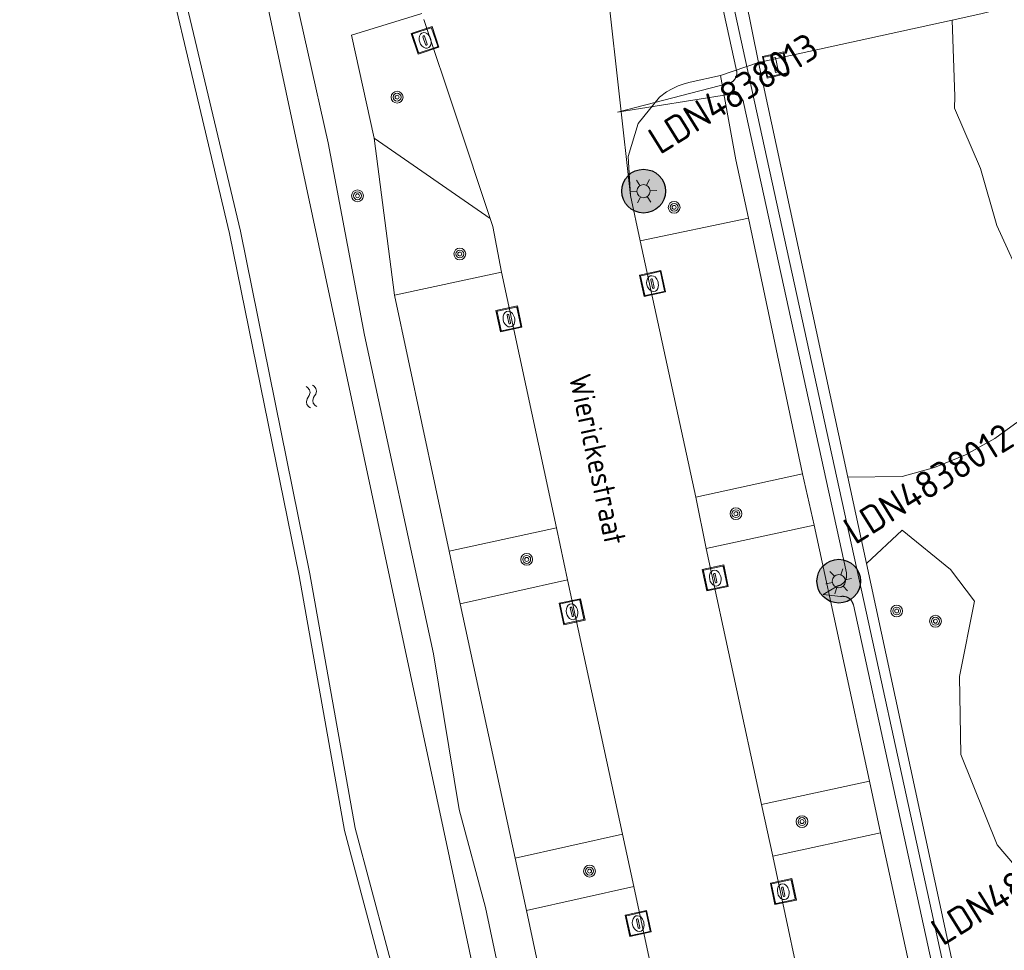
# Model space of a CAD drawing. Header units: metres. Extents: x 94279 to 96109, y 461866 to 463040.
# Tile 151 of 175: x 95281 to 95326, y 462764 to 462806. Entities that reach past the tile are written whole.
import ezdxf
from ezdxf.enums import TextEntityAlignment as Align

# ---------------------------------------------------------------- set-up
doc = ezdxf.new("R2010")
doc.units = ezdxf.units.M
doc.layers.get('0').update_dxf_attribs({"linetype": 'CONTINUOUS'})
doc.layers.add('B-WE-KL-ET_LS_OV_KABEL_EIGENNET_324-G', color=10, linetype='CONTINUOUS')
doc.layers.add('N-WE-ARMATUUR-PRUNUS_E_OPSCHUIF_8M-G', color=40, linetype='CONTINUOUS')
for name, color, linetype, lineweight in [('Q_BOOM_0', 251, 'CONTINUOUS', 13), ('Q_KOLK_0', 251, 'CONTINUOUS', 13), ('Q_LICHTMAST_0', 251, 'CONTINUOUS', 13), ('Q_VERKEERSBORDPAAL_0', 251, 'CONTINUOUS', 13), ('S_GBKN_SYMBOOL_WATER_0', 251, 'CONTINUOUS', 13), ('T_CULTUURGRENS_0', 251, 'CONTINUOUS', 13), ('V_WEGGRENS_0', 251, 'CONTINUOUS', 13), ('W_WATERGRENS_0', 251, 'CONTINUOUS', 13), ('Z_STRAATNAAM_0', 251, 'CONTINUOUS', 13)]:
    doc.layers.add(name, color=color, linetype=linetype, lineweight=lineweight)
doc.styles.add('NLCS-ISO-M500-T25', font='NLCS-ISO.ttf', dxfattribs={"height": 1.25})
doc.styles.get("Standard").update_dxf_attribs({"font": 'isocp.shx'})

# ---------------------------------------------------------------- blocks, each defined once
blk = doc.blocks.new('Q_VERKEERSBORDPAAL')
for points in [[(-0.5, 0.5), (0.5, 0.5), (0.5, -0.5), (-0.5, -0.5)], [(-0.08, 0.333), (0.071, 0.333), (0.071, -0.329), (-0.08, -0.329)]]:
    blk.add_lwpolyline(points, close=True)
blk.add_lwpolyline([(-0.442, 0.464), (0.438, 0.464, -0.414214), (0.459, 0.442), (0.459, -0.437, -0.414214), (0.438, -0.459), (-0.442, -0.459, -0.414214), (-0.463, -0.437), (-0.463, 0.442), (-0.463, 0.444), (-0.463, 0.446), (-0.463, 0.448), (-0.462, 0.45), (-0.461, 0.451), (-0.46, 0.453), (-0.459, 0.455), (-0.458, 0.456), (-0.457, 0.457), (-0.456, 0.459), (-0.454, 0.46), (-0.453, 0.461), (-0.451, 0.462), (-0.449, 0.462), (-0.447, 0.463), (-0.446, 0.463), (-0.444, 0.464), (-0.442, 0.464)], format="xyb")
blk = doc.blocks.new('Q_KOLK')
blk.add_lwpolyline([(-0.5, 0.5), (0.5, 0.5), (0.5, -0.5), (-0.5, -0.5)], close=True)
for points in [[(-0.442, 0.464), (0.438, 0.464, -0.414214), (0.459, 0.442), (0.459, -0.437, -0.414214), (0.438, -0.459), (-0.442, -0.459, -0.414214), (-0.463, -0.437), (-0.463, 0.442, -0.414214), (-0.442, 0.464)], [(-0.345, 0.105, 0.380426), (-0.276, -0.18)], [(-0.008, 0.266, 0.240218), (-0.345, 0.105)], [(-0.194, 0.045, 0.853344), (-0.194, -0.032)], [(0.331, 0.111, 0.240191), (-0.008, 0.266)], [(0.185, -0.032, 0.849746), (0.185, 0.045)], [(0.267, -0.176, 0.380426), (0.331, 0.111)], [(-0.276, -0.18, 0.148452), (0.012, -0.257)], [(0.012, -0.257, 0.131742), (0.267, -0.176)]]:
    blk.add_lwpolyline(points, format="xyb")
for points in [[(-0.194, 0.045), (0.185, 0.045)], [(0.185, -0.032), (-0.194, -0.032)]]:
    blk.add_lwpolyline(points)
blk = doc.blocks.new('Q_BOOM')
for radius in [0.27, 0.18, 0.09]:
    blk.add_circle((0, 0), radius)
blk = doc.blocks.new('Q_LICHTMAST')
for points in [[(0, 0.3), (0, 0.6)], [(-0.26, 0.15), (-0.52, 0.3)], [(0.26, 0.15), (0.52, 0.3)], [(-0.26, -0.15), (-0.52, -0.3)], [(0, -0.3), (0, -0.6)], [(0.26, -0.15), (0.52, -0.3)]]:
    blk.add_lwpolyline(points)
blk.add_circle((0, 0), 0.3)
blk = doc.blocks.new('WATERSYMBOOL')
for points in [[(-0.5, 0.15), (-0.438, 0.212), (-0.312, 0.275), (-0.188, 0.275), (-0.062, 0.212), (0, 0.15), (0.062, 0.087), (0.188, 0.025), (0.312, 0.025), (0.438, 0.087), (0.5, 0.15)], [(-0.5, -0.15), (-0.438, -0.087), (-0.312, -0.025), (-0.188, -0.025), (-0.062, -0.087), (0, -0.15), (0.062, -0.212), (0.188, -0.275), (0.312, -0.275), (0.438, -0.212), (0.5, -0.15)]]:
    blk.add_lwpolyline(points)
blk = doc.blocks.new('LM')
at = {"linetype": 'ByBlock'}
h = blk.add_hatch(color=256, dxfattribs=at)
h.dxf.hatch_style = 1
edge = h.paths.add_edge_path()
edge.add_arc((0, 0), 1, 0, 360)
blk.add_circle((0, 0), 1, dxfattribs=at)
blk = doc.blocks.new('ACMAP_ANN_TEMPLATE_LM')
at = {"color": 0, "style": 'NLCS-ISO-M500-T25'}
blk.add_attdef('LM-NUMMER', (1.5, 1), '', height=1.25, dxfattribs=at)

msp = doc.modelspace()

# ---------------------------------------------------------------- linework, layer by layer
at = {"layer": 'B-WE-KL-ET_LS_OV_KABEL_EIGENNET_324-G', "linetype": 'Continuous', "lineweight": 0}
for points in [[(95322.757, 462762.646), (95319.07, 462779.52), (95319.066, 462779.537), (95319.061, 462779.554), (95319.056, 462779.57), (95319.051, 462779.587), (95319.044, 462779.603), (95319.037, 462779.619), (95319.03, 462779.634), (95319.022, 462779.65), (95319.014, 462779.665), (95319.005, 462779.68), (95318.995, 462779.694), (95318.985, 462779.708), (95318.975, 462779.722), (95318.964, 462779.736), (95318.952, 462779.749), (95318.941, 462779.761), (95318.928, 462779.774), (95318.916, 462779.785), (95318.902, 462779.797), (95318.889, 462779.808), (95318.875, 462779.818), (95318.861, 462779.828), (95318.846, 462779.837), (95318.831, 462779.846), (95318.816, 462779.855), (95318.801, 462779.863), (95318.785, 462779.87), (95318.769, 462779.877), (95318.753, 462779.883), (95318.737, 462779.889), (95318.72, 462779.894), (95318.703, 462779.898), (95318.686, 462779.902), (95318.669, 462779.906), (95318.652, 462779.908), (95318.635, 462779.91), (95318.618, 462779.912), (95318.6, 462779.913), (95318.583, 462779.913), (95318.566, 462779.913), (95318.548, 462779.912), (95318.531, 462779.911), (95318.514, 462779.909), (95318.497, 462779.906), (95318.48, 462779.903), (95317.689, 462779.994), (95318.363, 462780.389), (95318.38, 462780.393), (95318.397, 462780.397), (95318.413, 462780.402), (95318.429, 462780.408), (95318.445, 462780.414), (95318.461, 462780.421), (95318.477, 462780.428), (95318.492, 462780.435), (95318.507, 462780.444), (95318.522, 462780.452), (95318.537, 462780.461), (95318.551, 462780.471), (95318.565, 462780.481), (95318.578, 462780.492), (95318.591, 462780.503), (95318.604, 462780.515), (95318.616, 462780.527), (95318.628, 462780.539), (95318.64, 462780.552), (95318.651, 462780.565), (95318.661, 462780.579), (95318.671, 462780.593), (95318.681, 462780.607), (95318.69, 462780.621), (95318.699, 462780.636), (95318.707, 462780.651), (95318.714, 462780.667), (95318.721, 462780.683), (95318.728, 462780.698), (95318.734, 462780.715), (95318.739, 462780.731), (95318.744, 462780.747), (95318.748, 462780.764), (95318.752, 462780.781), (95318.755, 462780.798), (95318.757, 462780.815), (95318.759, 462780.832), (95318.761, 462780.849), (95318.761, 462780.866), (95318.761, 462780.883), (95318.761, 462780.9), (95318.76, 462780.918), (95318.758, 462780.935), (95318.756, 462780.952), (95318.753, 462780.969), (95318.75, 462780.986), (95314.054, 462802.48), (95314.05, 462802.496), (95314.045, 462802.513), (95314.04, 462802.53), (95314.034, 462802.546), (95314.028, 462802.562), (95314.021, 462802.578), (95314.014, 462802.594), (95314.006, 462802.609), (95313.997, 462802.624), (95313.988, 462802.639), (95313.979, 462802.654), (95313.969, 462802.668), (95313.958, 462802.682), (95313.947, 462802.695), (95313.936, 462802.708), (95313.924, 462802.721), (95313.912, 462802.733), (95313.899, 462802.745), (95313.886, 462802.756), (95313.873, 462802.767), (95313.859, 462802.778), (95313.845, 462802.788), (95313.83, 462802.797), (95313.815, 462802.806), (95313.8, 462802.814), (95313.785, 462802.822), (95313.769, 462802.83), (95313.753, 462802.836), (95313.737, 462802.843), (95313.72, 462802.848), (95313.704, 462802.853), (95313.687, 462802.858), (95313.67, 462802.862), (95313.653, 462802.865), (95313.636, 462802.868), (95313.619, 462802.87), (95313.601, 462802.872), (95313.584, 462802.873), (95313.567, 462802.873), (95313.549, 462802.873), (95313.532, 462802.872), (95313.515, 462802.87), (95313.498, 462802.868), (95313.48, 462802.866), (95313.463, 462802.862), (95308.286, 462802.04), (95313.347, 462803.349), (95313.364, 462803.353), (95313.38, 462803.357), (95313.397, 462803.362), (95313.413, 462803.367), (95313.429, 462803.373), (95313.445, 462803.38), (95313.461, 462803.387), (95313.476, 462803.395), (95313.491, 462803.403), (95313.506, 462803.412), (95313.52, 462803.421), (95313.535, 462803.431), (95313.548, 462803.441), (95313.562, 462803.452), (95313.575, 462803.463), (95313.588, 462803.474), (95313.6, 462803.486), (95313.612, 462803.499), (95313.623, 462803.511), (95313.634, 462803.525), (95313.645, 462803.538), (95313.655, 462803.552), (95313.665, 462803.566), (95313.674, 462803.581), (95313.682, 462803.596), (95313.69, 462803.611), (95313.698, 462803.626), (95313.705, 462803.642), (95313.711, 462803.658), (95313.717, 462803.674), (95313.723, 462803.69), (95313.728, 462803.707), (95313.732, 462803.724), (95313.735, 462803.74), (95313.738, 462803.757), (95313.741, 462803.774), (95313.743, 462803.791), (95313.744, 462803.808), (95313.745, 462803.826), (95313.745, 462803.843), (95313.745, 462803.86), (95313.744, 462803.877), (95313.742, 462803.894), (95313.74, 462803.911), (95313.737, 462803.928), (95313.734, 462803.945), (95309.625, 462822.749)], [(95323.977, 462759.402), (95319.559, 462779.624), (95314.223, 462804.049), (95310.114, 462822.856)]]:
    msp.add_lwpolyline(points, dxfattribs=at)
at = {"layer": 'T_CULTUURGRENS_0'}
for p, q in [((95298.097, 462793.675), (95297.173, 462800.848)), ((95302.472, 462797.188), (95297.173, 462800.848)), ((95301.104, 462779.571), (95300.601, 462781.984)), ((95304.128, 462765.556), (95303.624, 462767.951))]:
    msp.add_line(p, q, dxfattribs=at)
for points in [[(95304.292, 462756.107), (95302.268, 462765.692), (95301.057, 462770.172), (95299.881, 462777.283), (95296.732, 462791.85), (95295.071, 462800.638), (95292.286, 462813.094), (95291.3, 462816.571), (95290.972, 462818.079)], [(95299.278, 462756.219), (95295.817, 462769.214), (95293.75, 462780.854), (95290.572, 462796.493), (95286.16, 462815.103), (95285.303, 462816.158), (95284.106, 462816.415), (95273.297, 462813.387), (95268.927, 462811.518), (95264.905, 462808.879), (95260.314, 462805.525), (95258.283, 462803.324), (95254.866, 462800.565), (95249.249, 462796.384), (95237.96, 462789.607), (95230.365, 462785.4), (95219.483, 462778.492), (95212.239, 462775.001), (95194.597, 462768.217), (95190.692, 462766.04), (95189.898, 462765.15), (95189.747, 462763.124)], [(95297.173, 462800.848), (95296.146, 462805.562), (95299.355, 462806.552)], [(95323.582, 462806.252), (95323.709, 462802.756), (95323.691, 462802.231), (95324.887, 462799.476), (95325.63, 462796.867), (95326.916, 462794.022), (95327.569, 462791.322), (95327.895, 462789.075), (95326.774, 462788.029), (95325.535, 462787.127), (95324.196, 462786.38), (95322.777, 462785.8), (95321.298, 462785.396), (95318.82, 462785.359)], [(95319.671, 462781.407), (95321.302, 462782.931), (95323.505, 462781.142), (95324.606, 462779.696), (95323.918, 462776.255), (95323.986, 462772.676), (95325.638, 462768.547), (95328.116, 462765.656), (95329.836, 462764.555), (95330.869, 462761.664), (95329.768, 462758.498), (95329.699, 462755.057), (95330.731, 462752.855), (95329.768, 462750.515), (95327.496, 462749.758), (95326.201, 462751.097), (95324.433, 462759.304)]]:
    msp.add_lwpolyline(points, dxfattribs=at)
at = {"layer": 'V_WEGGRENS_0'}
for p, q in [((95308.892, 462798.232), (95307.79, 462808.154)), ((95314.738, 462804.307), (95314.023, 462807.858)), ((95323.582, 462806.252), (95314.738, 462804.307)), ((95314.738, 462804.307), (95313.001, 462803.713)), ((95314.738, 462804.307), (95318.82, 462785.359)), ((95308.892, 462798.232), (95309.33, 462796.158)), ((95309.33, 462796.158), (95314.281, 462797.198)), ((95314.281, 462797.198), (95316.748, 462785.519)), ((95311.865, 462784.443), (95309.33, 462796.158)), ((95298.097, 462793.675), (95302.989, 462794.731)), ((95302.989, 462794.731), (95305.504, 462783.037)), ((95300.601, 462781.984), (95298.097, 462793.675)), ((95316.748, 462785.519), (95311.865, 462784.443)), ((95317.28, 462783.161), (95316.748, 462785.519)), ((95318.82, 462785.359), (95319.671, 462781.407)), ((95311.865, 462784.443), (95312.348, 462782.099)), ((95305.504, 462783.037), (95300.601, 462781.984)), ((95306.004, 462780.672), (95305.504, 462783.037)), ((95312.348, 462782.099), (95317.28, 462783.161)), ((95317.28, 462783.161), (95319.815, 462771.466)), ((95314.875, 462770.399), (95312.348, 462782.099)), ((95319.671, 462781.407), (95324.433, 462759.304)), ((95301.104, 462779.571), (95306.004, 462780.672)), ((95306.004, 462780.672), (95308.525, 462769.035)), ((95303.624, 462767.951), (95301.104, 462779.571)), ((95319.815, 462771.466), (95314.875, 462770.399)), ((95320.316, 462769.098), (95319.815, 462771.466)), ((95314.875, 462770.399), (95315.389, 462768.037)), ((95308.525, 462769.035), (95303.624, 462767.951)), ((95309.036, 462766.646), (95308.525, 462769.035)), ((95315.389, 462768.037), (95320.316, 462769.098)), ((95320.316, 462769.098), (95322.359, 462759.731)), ((95317.4, 462758.644), (95315.389, 462768.037)), ((95304.128, 462765.556), (95309.036, 462766.646)), ((95309.036, 462766.646), (95311.051, 462757.325))]:
    msp.add_line(p, q, dxfattribs=at)
for points in [[(95331.09, 462808.104), (95330.275, 462807.899), (95324.902, 462806.542), (95323.582, 462806.252)], [(95302.472, 462797.188), (95300.918, 462801.856), (95299.447, 462806.276)], [(95313.001, 462803.713), (95311.621, 462803.421), (95311.336, 462803.342), (95311.058, 462803.24), (95310.789, 462803.116), (95310.531, 462802.972), (95310.212, 462802.726), (95309.237, 462801.528), (95308.788, 462800.023), (95308.892, 462798.232)], [(95314.281, 462797.198), (95313.705, 462799.863), (95313.001, 462803.713)], [(95302.989, 462794.731), (95302.596, 462796.816), (95302.472, 462797.188)], [(95311.051, 462757.325), (95306.112, 462756.244), (95304.128, 462765.556)]]:
    msp.add_lwpolyline(points, dxfattribs=at)
at = {"layer": 'W_WATERGRENS_0'}
for points in [[(95299.879, 462755.903), (95296.306, 462769.322), (95294.241, 462780.948), (95291.06, 462796.6), (95286.62, 462815.33), (95285.58, 462816.61), (95285.308, 462816.668)], [(95290.369, 462817.098), (95290.454, 462815.594), (95303.309, 462755.339)]]:
    msp.add_lwpolyline(points, dxfattribs=at)

# ---------------------------------------------------------------- block references
at = {"rotation": 31.92}
for p, values in [((95309.484, 462798.434), {'LM-NUMMER': 'LDN4838013'}), ((95318.404, 462780.605), {'LM-NUMMER': 'LDN4838012'}), ((95322.404, 462762.262), {'LM-NUMMER': 'LDN4838011'})]:
    msp.add_blockref('ACMAP_ANN_TEMPLATE_LM', p, dxfattribs=at).add_auto_attribs(values)
at = {"layer": 'N-WE-ARMATUUR-PRUNUS_E_OPSCHUIF_8M-G'}
for p in [(95309.484, 462798.434), (95318.404, 462780.605)]:
    msp.add_blockref('LM', p, dxfattribs=at)
at = {"layer": 'Q_BOOM_0'}
for p, rotation in [((95298.223, 462802.729), 102.2905060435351), ((95296.413, 462798.222), 100.7030855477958), ((95310.881, 462797.693), 11.86299337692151), ((95301.087, 462795.561), 12.18111327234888), ((95313.705, 462783.69), 12.42689120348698), ((95304.145, 462781.6), 12.12109042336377), ((95321.048, 462779.242), 102.1582955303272), ((95322.821, 462778.775), 78.69326965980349), ((95316.725, 462769.616), 12.18818994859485), ((95307.015, 462767.353), 12.52139110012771)]:
    msp.add_blockref('Q_BOOM', p, dxfattribs=dict(at, rotation=rotation))
at = {"layer": 'Q_KOLK_0'}
for p, rotation in [((95299.504, 462805.33), 108.4077225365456), ((95309.897, 462794.214), 102.2099394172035), ((95303.333, 462792.593), 102.137579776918), ((95312.763, 462780.752), 102.1876974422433), ((95306.218, 462779.211), 102.2234766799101), ((95315.871, 462766.415), 102.0843423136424), ((95309.242, 462764.96), 102.1984054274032)]:
    msp.add_blockref('Q_KOLK', p, dxfattribs=dict(at, rotation=rotation))
at = {"layer": 'Q_LICHTMAST_0'}
for p, rotation in [((95309.484, 462798.434), 93.32332614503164), ((95318.404, 462780.605), 102.2301920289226)]:
    msp.add_blockref('Q_LICHTMAST', p, dxfattribs=dict(at, rotation=rotation))
at = {"layer": 'Q_VERKEERSBORDPAAL_0', "rotation": 12.40321646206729}
msp.add_blockref('Q_VERKEERSBORDPAAL', (95315.513, 462804.201), dxfattribs=at)
at = {"layer": 'S_GBKN_SYMBOOL_WATER_0', "rotation": 101.4879237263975}
msp.add_blockref('WATERSYMBOOL', (95294.308, 462789.047), dxfattribs=at)

# ---------------------------------------------------------------- texts
at = {"layer": 'Z_STRAATNAAM_0', "linetype": 'Continuous'}
msp.add_text('Wierickestraat', height=1, rotation=282.1188, dxfattribs=at).set_placement((95307.386, 462786.176), align=Align.MIDDLE)

doc.saveas('drawing.dxf')
